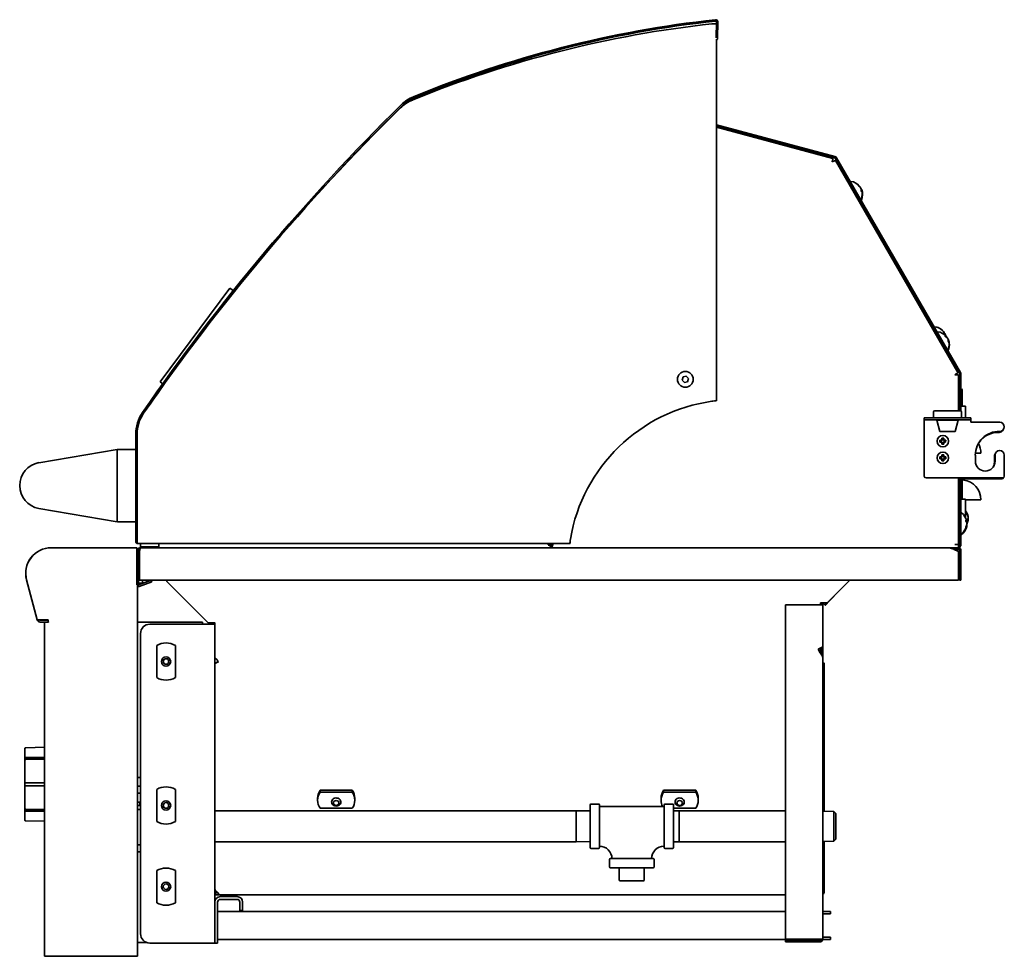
# Model space of a CAD drawing. Extents: x -1.2 to 69.4, y 1.7 to 60.2.
# Tile 3 of 3: x 42.9 to 69.4, y 1.7 to 27. Entities that reach past the tile are written whole.
import ezdxf

# ---------------------------------------------------------------- set-up
doc = ezdxf.new("R2010")
doc.units = 0
doc.header["$MEASUREMENT"] = 0

msp = doc.modelspace()

# ---------------------------------------------------------------- linework, layer by layer
at = {"color": 7, "lineweight": 35}
for p, q in [((61.634, 26.847), (61.516, 26.847)), ((61.613, 26.921), (61.609, 26.956)), ((61.629, 26.464), (61.635, 26.901)), ((61.665, 26.463), (61.671, 26.9)), ((61.671, 26.901), (61.671, 26.9)), ((61.639, 26.416), (61.639, 26.284)), ((61.639, 26.284), (61.639, 16.701)), ((61.639, 24.128), (64.822, 23.275)), ((61.639, 24.091), (64.813, 23.241)), ((64.77, 23.221), (61.639, 24.06)), ((68.136, 17.457), (64.839, 23.168)), ((64.842, 23.218), (68.179, 17.438)), ((64.873, 23.236), (68.21, 17.456)), ((65.248, 22.515), (65.201, 22.542)), ((65.506, 22.456), (65.5, 22.453)), ((65.504, 22.451), (65.502, 22.454)), ((65.506, 22.456), (65.505, 22.458)), ((65.513, 22.443), (65.512, 22.442)), ((65.519, 22.433), (65.52, 22.432)), ((65.522, 22.429), (65.521, 22.43)), ((65.523, 22.426), (65.522, 22.429)), ((65.531, 22.412), (65.528, 22.41)), ((65.534, 22.407), (65.53, 22.405)), ((65.533, 22.407), (65.531, 22.412)), ((65.535, 22.406), (65.534, 22.407)), ((65.54, 22.397), (65.538, 22.396)), ((65.456, 22.155), (65.456, 22.1)), ((48.532, 19.726), (46.651, 17.204)), ((48.534, 19.729), (48.532, 19.726)), ((48.623, 19.662), (48.534, 19.729)), ((48.645, 19.628), (48.645, 19.631)), ((67.69, 18.619), (67.689, 18.62)), ((67.689, 18.62), (67.689, 18.62)), ((67.525, 18.516), (67.548, 18.53)), ((67.525, 18.516), (67.548, 18.53)), ((67.585, 18.467), (67.538, 18.494)), ((67.768, 18.537), (67.744, 18.524)), ((67.77, 18.535), (67.746, 18.521)), ((67.76, 18.497), (67.755, 18.505)), ((67.768, 18.537), (67.77, 18.535)), ((67.768, 18.537), (67.769, 18.536)), ((67.768, 18.537), (67.769, 18.536)), ((67.769, 18.536), (67.769, 18.536)), ((67.772, 18.532), (67.77, 18.534)), ((67.786, 18.506), (67.781, 18.503)), ((67.788, 18.503), (67.786, 18.506)), ((67.789, 18.501), (67.79, 18.5)), ((67.789, 18.501), (67.789, 18.501)), ((67.789, 18.501), (67.789, 18.501)), ((67.791, 18.497), (67.791, 18.498)), ((67.843, 18.408), (67.834, 18.403)), ((67.843, 18.408), (67.838, 18.415)), ((67.846, 18.399), (67.84, 18.407)), ((67.852, 18.392), (67.852, 18.392)), ((67.854, 18.389), (67.852, 18.388)), ((67.854, 18.389), (67.856, 18.384)), ((67.855, 18.387), (67.854, 18.388)), ((67.855, 18.385), (67.855, 18.387)), ((67.869, 18.359), (67.867, 18.36)), ((67.871, 18.36), (67.868, 18.358)), ((67.874, 18.353), (67.871, 18.36)), ((67.872, 18.358), (67.871, 18.358)), ((67.875, 18.352), (67.872, 18.358)), ((67.875, 18.352), (67.874, 18.352)), ((67.793, 18.107), (67.793, 18.052)), ((60.737, 17.338), (60.711, 17.251)), ((60.711, 17.251), (60.772, 17.186)), ((60.824, 17.358), (60.737, 17.338)), ((60.886, 17.292), (60.824, 17.358)), ((60.86, 17.206), (60.886, 17.292)), ((68.076, 17.41), (68.078, 17.408)), ((68.119, 17.432), (68.078, 17.408)), ((68.116, 17.438), (68.119, 17.432)), ((68.156, 16.426), (68.156, 17.385)), ((68.185, 17.414), (68.185, 16.426)), ((68.221, 17.414), (68.221, 16.419)), ((46.722, 17.151), (46.651, 17.204)), ((46.752, 17.13), (46.751, 17.13)), ((60.772, 17.186), (60.86, 17.206)), ((68.159, 17.198), (68.159, 17.043)), ((68.159, 17.198), (68.185, 17.198)), ((68.185, 16.999), (68.185, 16.998)), ((68.232, 17.013), (68.221, 17.019)), ((68.221, 16.969), (68.257, 16.969)), ((68.257, 16.844), (68.257, 16.969)), ((68.257, 16.844), (68.257, 16.546)), ((68.346, 16.546), (68.221, 16.546)), ((68.346, 16.239), (68.346, 16.546)), ((67.233, 16.179), (67.233, 16.239)), ((67.483, 16.239), (67.233, 16.239)), ((67.233, 16.179), (67.483, 16.179)), ((67.233, 16.179), (67.233, 16.119)), ((67.483, 16.395), (67.483, 16.239)), ((67.483, 16.239), (68.233, 16.239)), ((68.233, 16.239), (67.483, 16.239)), ((67.483, 16.179), (68.233, 16.179)), ((68.202, 16.426), (67.514, 16.426)), ((67.623, 16.169), (67.623, 16.179)), ((68.093, 16.169), (68.093, 16.179)), ((68.233, 16.395), (68.233, 16.239)), ((68.483, 16.239), (68.233, 16.239)), ((68.233, 16.179), (68.483, 16.179)), ((68.483, 16.239), (68.483, 16.179)), ((68.483, 16.179), (68.483, 16.119)), ((67.233, 14.667), (67.233, 16.119)), ((67.573, 16.169), (68.143, 16.169)), ((67.654, 15.866), (67.573, 16.169)), ((68.061, 15.866), (68.143, 16.169)), ((68.483, 16.119), (69.264, 16.119)), ((45.996, 12.906), (45.996, 15.79)), ((46.032, 12.906), (46.032, 15.79)), ((46.032, 15.79), (46.032, 12.973)), ((67.654, 15.866), (68.061, 15.866)), ((67.706, 15.691), (67.706, 15.656)), ((67.761, 15.689), (67.706, 15.691)), ((67.717, 15.679), (67.706, 15.691)), ((67.717, 15.679), (67.716, 15.645)), ((67.75, 15.679), (67.717, 15.679)), ((67.749, 15.645), (67.75, 15.679)), ((67.75, 15.679), (67.761, 15.689)), ((67.76, 15.655), (67.761, 15.689)), ((43.391, 15.029), (45.496, 15.388)), ((45.496, 15.388), (45.496, 15.367)), ((45.516, 15.387), (45.976, 15.387)), ((67.65, 15.638), (67.648, 15.583)), ((67.66, 15.593), (67.648, 15.583)), ((67.648, 15.583), (67.684, 15.582)), ((67.685, 15.637), (67.65, 15.638)), ((67.66, 15.626), (67.65, 15.638)), ((67.66, 15.626), (67.66, 15.593)), ((67.696, 15.626), (67.66, 15.626)), ((67.66, 15.593), (67.695, 15.593)), ((67.704, 15.562), (67.703, 15.525)), ((67.714, 15.536), (67.703, 15.525)), ((67.703, 15.525), (67.758, 15.524)), ((67.715, 15.572), (67.714, 15.536)), ((67.714, 15.536), (67.747, 15.535)), ((67.747, 15.535), (67.748, 15.572)), ((67.747, 15.535), (67.758, 15.524)), ((67.758, 15.524), (67.759, 15.561)), ((67.768, 15.591), (67.799, 15.591)), ((67.799, 15.624), (67.769, 15.624)), ((67.779, 15.58), (67.809, 15.579)), ((67.81, 15.634), (67.78, 15.635)), ((67.799, 15.624), (67.81, 15.634)), ((67.799, 15.591), (67.799, 15.624)), ((67.799, 15.591), (67.809, 15.579)), ((67.809, 15.579), (67.81, 15.634)), ((45.496, 15.367), (45.496, 13.458)), ((45.996, 15.367), (45.996, 13.457)), ((67.655, 15.187), (67.655, 15.132)), ((67.686, 15.187), (67.655, 15.187)), ((67.666, 15.176), (67.655, 15.187)), ((67.666, 15.143), (67.655, 15.132)), ((67.655, 15.132), (67.686, 15.132)), ((67.666, 15.176), (67.666, 15.143)), ((67.697, 15.176), (67.666, 15.176)), ((67.666, 15.143), (67.697, 15.143)), ((67.706, 15.243), (67.706, 15.207)), ((67.761, 15.243), (67.706, 15.243)), ((67.716, 15.232), (67.706, 15.243)), ((67.716, 15.232), (67.716, 15.196)), ((67.75, 15.232), (67.716, 15.232)), ((67.716, 15.123), (67.716, 15.089)), ((67.75, 15.232), (67.761, 15.243)), ((67.75, 15.196), (67.75, 15.232)), ((67.75, 15.089), (67.75, 15.123)), ((67.761, 15.207), (67.761, 15.243)), ((67.805, 15.176), (67.77, 15.176)), ((67.77, 15.143), (67.805, 15.143)), ((67.816, 15.187), (67.78, 15.187)), ((67.78, 15.132), (67.816, 15.132)), ((67.805, 15.176), (67.816, 15.187)), ((67.805, 15.143), (67.805, 15.176)), ((67.805, 15.143), (67.816, 15.132)), ((67.816, 15.132), (67.816, 15.187)), ((68.609, 15.232), (68.609, 15.067)), ((68.61, 15.281), (68.757, 15.281)), ((69.121, 15.042), (69.121, 15.207)), ((69.139, 15.067), (69.139, 15.232)), ((69.389, 15.232), (69.389, 14.667)), ((67.706, 15.112), (67.706, 15.078)), ((67.716, 15.089), (67.706, 15.078)), ((67.706, 15.078), (67.761, 15.078)), ((67.716, 15.089), (67.75, 15.089)), ((67.75, 15.089), (67.761, 15.078)), ((67.761, 15.078), (67.761, 15.112)), ((69.341, 14.619), (67.281, 14.619)), ((68.156, 12.828), (68.156, 14.619)), ((68.185, 14.594), (68.156, 14.594)), ((68.185, 14.619), (68.185, 12.82)), ((68.221, 14.619), (68.221, 12.82)), ((68.257, 14.619), (68.257, 14.046)), ((69.323, 14.594), (68.258, 14.594)), ((45.496, 13.438), (43.391, 13.796)), ((68.346, 14.046), (68.221, 14.046)), ((68.346, 13.547), (68.346, 14.046)), ((68.346, 14.031), (68.757, 14.031)), ((68.185, 13.781), (68.156, 13.781)), ((68.185, 13.601), (68.156, 13.652)), ((68.185, 13.601), (68.185, 13.781)), ((68.346, 13.546), (68.344, 13.546)), ((68.346, 13.547), (68.346, 13.546)), ((68.415, 13.557), (68.413, 13.557)), ((45.496, 13.458), (45.496, 13.438)), ((45.976, 13.437), (45.516, 13.437)), ((68.379, 13.425), (68.366, 13.425)), ((68.379, 13.405), (68.376, 13.405)), ((68.379, 13.37), (68.377, 13.37)), ((68.379, 13.348), (68.378, 13.348)), ((68.415, 13.504), (68.397, 13.504)), ((68.415, 13.521), (68.408, 13.521)), ((68.185, 13.194), (68.156, 13.142)), ((45.955, 12.737), (43.721, 12.737)), ((43.722, 12.737), (45.945, 12.737)), ((46.029, 12.737), (45.945, 12.737)), ((46.032, 12.906), (45.996, 12.906)), ((46.029, 11.737), (46.029, 12.737)), ((46.032, 12.906), (46.032, 12.851)), ((46.044, 12.851), (46.032, 12.851)), ((46.052, 12.85), (46.659, 12.85)), ((46.092, 12.694), (46.075, 12.731)), ((46.838, 12.737), (46.104, 12.737)), ((46.104, 12.697), (46.104, 12.737)), ((46.121, 12.76), (46.121, 12.85)), ((46.121, 12.76), (46.121, 12.85)), ((46.121, 12.76), (46.621, 12.76)), ((46.132, 12.737), (46.133, 12.737)), ((46.133, 12.737), (67.848, 12.737)), ((46.621, 12.76), (46.621, 12.85)), ((46.621, 12.76), (46.621, 12.76)), ((46.72, 12.851), (46.667, 12.851)), ((57.687, 12.851), (46.72, 12.851)), ((57.118, 12.851), (57.107, 12.812)), ((57.154, 12.8), (57.107, 12.812)), ((57.124, 12.838), (57.128, 12.851)), ((57.124, 12.838), (57.171, 12.825)), ((57.149, 12.755), (57.149, 12.764)), ((57.149, 12.755), (57.166, 12.755)), ((57.149, 12.755), (57.149, 12.737)), ((57.154, 12.8), (57.161, 12.828)), ((57.166, 12.789), (57.166, 12.75)), ((57.166, 12.737), (57.166, 12.75)), ((57.171, 12.825), (57.178, 12.851)), ((57.222, 12.851), (57.226, 12.845)), ((65.293, 12.737), (68.045, 12.737)), ((68.045, 12.701), (68.045, 12.737)), ((68.149, 12.737), (68.045, 12.737)), ((68.156, 12.828), (68.06, 12.828)), ((68.143, 12.828), (68.156, 12.828)), ((68.156, 12.828), (68.156, 12.737)), ((68.185, 12.82), (68.221, 12.82)), ((46.034, 12.658), (46.034, 12.666)), ((46.034, 11.769), (46.034, 12.658)), ((46.073, 11.862), (46.073, 12.666)), ((46.073, 12.586), (46.095, 12.586)), ((46.073, 12.584), (46.095, 12.584)), ((46.073, 12.567), (46.095, 12.567)), ((46.095, 12.639), (46.095, 11.862)), ((46.108, 12.697), (46.104, 12.697)), ((68.019, 12.701), (68.045, 12.701)), ((68.138, 12.693), (68.04, 12.693)), ((68.149, 12.701), (68.045, 12.701)), ((68.138, 12.701), (68.138, 12.693)), ((68.152, 12.639), (68.152, 11.862)), ((68.185, 12.665), (68.185, 11.862)), ((68.221, 12.665), (68.221, 11.862)), ((46.073, 12.246), (46.095, 12.246)), ((43.057, 11.872), (43.345, 10.795)), ((43.344, 10.799), (43.057, 11.871)), ((46.034, 11.769), (46.029, 11.769)), ((46.029, 11.737), (46.043, 11.737)), ((46.073, 11.862), (46.034, 11.862)), ((46.043, 1.737), (46.043, 11.737)), ((46.073, 11.862), (46.073, 11.782)), ((46.073, 11.782), (46.073, 11.765)), ((46.073, 11.782), (46.178, 11.782)), ((46.073, 11.765), (46.073, 11.763)), ((46.073, 11.765), (46.145, 11.765)), ((46.073, 11.763), (46.138, 11.763)), ((46.411, 11.862), (46.075, 11.74)), ((46.428, 11.817), (46.092, 11.695)), ((68.152, 11.862), (46.095, 11.862)), ((46.178, 11.862), (46.178, 11.782)), ((46.178, 11.782), (46.178, 11.777)), ((46.428, 11.817), (46.412, 11.862)), ((46.833, 11.862), (46.833, 11.832)), ((47.949, 10.716), (46.833, 11.832)), ((64.619, 11.254), (65.227, 11.862)), ((65.227, 11.862), (64.799, 11.434)), ((68.221, 11.862), (68.185, 11.862)), ((64.685, 11.31), (64.8, 11.425)), ((64.799, 11.434), (64.8, 11.433)), ((63.497, 11.197), (63.497, 2.196)), ((64.425, 11.197), (63.497, 11.197)), ((64.497, 11.197), (64.425, 11.197)), ((64.442, 11.197), (64.442, 11.254)), ((64.442, 11.254), (64.619, 11.254)), ((64.488, 11.254), (64.482, 11.248)), ((64.497, 10.024), (64.497, 11.197)), ((64.539, 11.254), (64.508, 11.223)), ((64.555, 11.254), (64.559, 11.251)), ((64.562, 11.254), (64.559, 11.251)), ((64.569, 11.254), (64.559, 11.251)), ((64.559, 11.207), (64.567, 11.215)), ((64.559, 11.199), (64.563, 11.196)), ((64.595, 11.254), (64.565, 11.224)), ((64.565, 11.224), (64.57, 11.218)), ((64.567, 11.215), (64.578, 11.226)), ((64.571, 11.196), (64.685, 11.31)), ((64.573, 11.237), (64.59, 11.254)), ((64.577, 11.251), (64.573, 11.237)), ((64.573, 11.237), (64.575, 11.234)), ((64.577, 11.251), (64.581, 11.254)), ((64.578, 11.226), (64.606, 11.254)), ((43.636, 10.799), (43.344, 10.799)), ((43.422, 10.785), (43.636, 10.785)), ((43.422, 10.737), (43.643, 10.737)), ((43.543, 10.737), (43.543, 1.737)), ((43.557, 10.737), (43.641, 10.737)), ((43.636, 10.739), (43.636, 10.799)), ((43.643, 10.739), (43.636, 10.739)), ((43.641, 10.737), (43.643, 10.737)), ((46.043, 10.737), (46.093, 10.737)), ((46.093, 10.737), (47.793, 10.737)), ((48.055, 10.678), (46.376, 10.678)), ((47.793, 10.737), (47.793, 10.678)), ((48.126, 10.716), (47.949, 10.716)), ((48.126, 10.678), (48.055, 10.678)), ((48.077, 10.7), (48.06, 10.716)), ((48.126, 10.678), (48.126, 10.716)), ((48.126, 10.678), (48.126, 2.094)), ((46.126, 10.428), (46.126, 2.344)), ((46.563, 9.241), (46.563, 10.107)), ((47.063, 10.107), (47.063, 9.241)), ((64.372, 10.003), (64.425, 10.033)), ((64.425, 9.911), (64.372, 10.003)), ((64.442, 9.89), (64.442, 10.04)), ((64.461, 10.024), (64.461, 9.865)), ((64.461, 10.024), (64.497, 10.024)), ((64.497, 10.024), (64.497, 9.774)), ((48.187, 9.716), (48.126, 9.778)), ((48.214, 9.68), (48.202, 9.668)), ((48.203, 9.668), (48.214, 9.68)), ((64.497, 2.196), (64.497, 9.774)), ((64.54, 9.622), (64.54, 5.643)), ((43.008, 7.324), (43.008, 5.414)), ((43.008, 5.414), (43.008, 7.324)), ((43.008, 7.324), (43.008, 5.414)), ((43.008, 5.414), (43.008, 7.324)), ((43.008, 7.324), (43.008, 5.414)), ((43.008, 5.414), (43.008, 7.324)), ((43.013, 7.339), (43.012, 7.339)), ((43.037, 7.353), (43.541, 7.367)), ((43.541, 7.367), (43.037, 7.353)), ((43.037, 7.353), (43.541, 7.367)), ((43.541, 7.367), (43.037, 7.353)), ((43.037, 7.353), (43.541, 7.367)), ((43.541, 7.367), (43.037, 7.353)), ((43.541, 7.367), (43.543, 7.367)), ((43.541, 7.367), (43.543, 7.367)), ((43.541, 7.367), (43.543, 7.367)), ((43.541, 7.367), (43.541, 7.367)), ((43.541, 7.083), (43.013, 7.083)), ((43.541, 7.102), (43.037, 7.093)), ((43.037, 7.038), (43.541, 7.047)), ((43.541, 7.102), (43.541, 7.047)), ((43.013, 6.408), (43.037, 6.408)), ((43.541, 6.408), (43.037, 6.408)), ((43.541, 6.408), (43.541, 6.33)), ((46.093, 6.55), (46.043, 6.55)), ((46.126, 6.55), (46.093, 6.55)), ((43.037, 6.33), (43.013, 6.33)), ((43.037, 6.33), (43.541, 6.33)), ((46.043, 6.316), (46.126, 6.316)), ((46.043, 6.129), (46.126, 6.129)), ((46.117, 6.129), (46.126, 6.122)), ((46.563, 5.366), (46.563, 6.232)), ((47.063, 6.232), (47.063, 5.366)), ((50.962, 6.208), (50.962, 6.155)), ((50.962, 6.208), (51.828, 6.208)), ((50.962, 6.155), (51.828, 6.155)), ((51.828, 6.208), (51.828, 6.155)), ((60.212, 6.208), (60.212, 6.155)), ((60.212, 6.208), (61.078, 6.208)), ((60.212, 6.155), (61.078, 6.155)), ((61.078, 6.208), (61.078, 6.155)), ((46.126, 5.889), (46.043, 5.889)), ((46.106, 5.797), (46.106, 5.889)), ((46.106, 5.871), (46.107, 5.869)), ((46.106, 5.869), (46.107, 5.869)), ((46.106, 5.817), (46.107, 5.869)), ((50.895, 5.991), (50.895, 5.939)), ((51.895, 5.991), (51.895, 5.939)), ((58.261, 5.837), (58.461, 5.837)), ((60.145, 5.991), (60.145, 5.939)), ((60.451, 5.837), (60.251, 5.837)), ((61.145, 5.991), (61.145, 5.939)), ((43.541, 5.656), (43.013, 5.656)), ((43.541, 5.692), (43.037, 5.701)), ((43.037, 5.646), (43.541, 5.636)), ((43.541, 5.692), (43.541, 5.636)), ((46.126, 5.797), (46.043, 5.797)), ((46.126, 5.691), (46.043, 5.691)), ((48.126, 5.657), (57.861, 5.657)), ((51.828, 5.722), (50.962, 5.722)), ((57.861, 5.657), (57.861, 5.237)), ((58.236, 5.651), (57.861, 5.657)), ((58.236, 5.812), (58.236, 4.662)), ((58.486, 4.662), (58.486, 5.812)), ((58.486, 5.772), (60.226, 5.772)), ((60.226, 5.812), (60.226, 4.662)), ((60.476, 4.662), (60.476, 5.812)), ((61.078, 5.722), (60.476, 5.722)), ((60.476, 5.652), (60.632, 5.657)), ((60.632, 5.657), (60.632, 5.237)), ((60.632, 5.657), (63.497, 5.657)), ((64.796, 5.635), (64.497, 5.644)), ((64.796, 5.635), (64.796, 5.237)), ((64.851, 5.579), (64.796, 5.635)), ((64.851, 5.237), (64.851, 5.579)), ((43.012, 5.399), (43.013, 5.399)), ((43.541, 5.372), (43.037, 5.385)), ((43.541, 5.372), (43.541, 5.371)), ((43.541, 5.371), (43.543, 5.371)), ((57.861, 5.237), (57.861, 4.817)), ((60.632, 5.237), (60.632, 4.817)), ((64.796, 5.237), (64.796, 4.84)), ((64.851, 4.895), (64.851, 5.237)), ((48.126, 4.817), (57.861, 4.817)), ((58.236, 4.824), (57.861, 4.817)), ((60.476, 4.822), (60.632, 4.817)), ((60.632, 4.817), (63.497, 4.817)), ((64.796, 4.84), (64.497, 4.831)), ((64.54, 4.832), (64.54, 3.491)), ((64.851, 4.895), (64.796, 4.84)), ((46.043, 4.738), (46.126, 4.738)), ((46.093, 4.55), (46.043, 4.55)), ((46.093, 4.55), (46.126, 4.55)), ((58.261, 4.637), (58.461, 4.637)), ((60.451, 4.637), (60.251, 4.637)), ((58.756, 4.142), (58.756, 4.342)), ((59.931, 4.367), (58.781, 4.367)), ((59.956, 4.142), (59.956, 4.342)), ((46.563, 3.179), (46.563, 4.045)), ((47.063, 4.045), (47.063, 3.179)), ((58.781, 4.117), (59.356, 4.117)), ((59.02, 3.79), (59.02, 4.117)), ((59.356, 4.117), (59.931, 4.117)), ((59.692, 3.79), (59.692, 4.117)), ((59.55, 3.772), (59.037, 3.772)), ((59.674, 3.772), (59.55, 3.772)), ((48.126, 3.501), (48.152, 3.501)), ((48.126, 3.486), (48.164, 3.486)), ((64.54, 3.486), (64.54, 3.491)), ((64.54, 3.486), (64.54, 3.486)), ((48.126, 3.436), (48.139, 3.436)), ((48.126, 3.388), (48.223, 3.388)), ((48.126, 2.094), (48.126, 3.195)), ((48.2, 2.094), (48.2, 3.195)), ((48.223, 3.437), (48.223, 3.388)), ((48.223, 3.436), (48.223, 3.436)), ((63.497, 3.388), (48.223, 3.388)), ((48.275, 3.344), (48.726, 3.344)), ((48.275, 3.27), (48.726, 3.27)), ((48.801, 3.195), (48.801, 2.969)), ((48.876, 3.195), (48.876, 2.969)), ((48.2, 2.939), (63.497, 2.939)), ((48.876, 2.969), (48.801, 2.969)), ((64.711, 2.939), (64.497, 2.939)), ((64.711, 2.879), (64.711, 2.939)), ((64.711, 2.879), (64.497, 2.879)), ((48.2, 2.189), (64.461, 2.189)), ((63.497, 2.196), (64.425, 2.196)), ((63.497, 2.16), (64.425, 2.16)), ((63.497, 2.124), (63.497, 2.16)), ((64.425, 2.124), (63.497, 2.124)), ((64.425, 2.196), (64.497, 2.196)), ((64.461, 2.195), (64.461, 2.196)), ((64.497, 2.249), (64.711, 2.249)), ((64.711, 2.189), (64.497, 2.189)), ((64.711, 2.189), (64.711, 2.249)), ((46.043, 2.112), (46.093, 2.112)), ((46.283, 2.112), (46.093, 2.112)), ((46.376, 2.094), (48.055, 2.094)), ((48.055, 2.094), (48.126, 2.094)), ((48.2, 2.094), (48.126, 2.094)), ((43.543, 1.737), (43.641, 1.737)), ((45.945, 1.737), (43.641, 1.737)), ((46.043, 1.737), (45.945, 1.737))]:
    msp.add_line(p, q, dxfattribs=at)
for points in [[(64.77, 23.221), (64.77, 23.221), (64.77, 23.221), (64.771, 23.221), (64.771, 23.22), (64.77, 23.216), (64.77, 23.209), (64.767, 23.193), (64.762, 23.172), (64.752, 23.126)], [(64.752, 23.126), (64.794, 23.148), (64.814, 23.157), (64.83, 23.165), (64.835, 23.167), (64.838, 23.168), (64.839, 23.168), (64.839, 23.168), (64.839, 23.168)], [(65.444, 22.507), (65.459, 22.499), (65.472, 22.49), (65.481, 22.482), (65.49, 22.475), (65.5, 22.463), (65.506, 22.456)], [(65.459, 22.481), (65.473, 22.473), (65.487, 22.464), (65.499, 22.454), (65.51, 22.443), (65.52, 22.431)], [(65.538, 22.345), (65.537, 22.363), (65.535, 22.38), (65.532, 22.397), (65.527, 22.414), (65.52, 22.431)], [(65.551, 22.322), (65.551, 22.339), (65.549, 22.356), (65.545, 22.373), (65.541, 22.389), (65.535, 22.406)], [(67.74, 18.531), (67.755, 18.536), (67.765, 18.538), (67.768, 18.537)], [(67.77, 18.535), (67.769, 18.533), (67.767, 18.53), (67.762, 18.524), (67.75, 18.514)], [(67.76, 18.496), (67.775, 18.501), (67.785, 18.503), (67.788, 18.503)], [(67.761, 18.497), (67.767, 18.509), (67.771, 18.519), (67.772, 18.524), (67.772, 18.532)], [(67.786, 18.506), (67.781, 18.51), (67.775, 18.512), (67.769, 18.513)], [(67.788, 18.448), (67.801, 18.442), (67.813, 18.435), (67.824, 18.427), (67.834, 18.418), (67.843, 18.408)], [(67.804, 18.419), (67.817, 18.413), (67.83, 18.406), (67.838, 18.4), (67.845, 18.394), (67.855, 18.385), (67.859, 18.379)], [(67.882, 18.285), (67.88, 18.305), (67.877, 18.324), (67.873, 18.342), (67.867, 18.36), (67.859, 18.379)], [(68.136, 17.457), (68.136, 17.457), (68.136, 17.456), (68.135, 17.455), (68.133, 17.452), (68.128, 17.448), (68.115, 17.437), (68.097, 17.425), (68.06, 17.398)], [(68.06, 17.398), (68.107, 17.394), (68.128, 17.391), (68.146, 17.389), (68.152, 17.387), (68.154, 17.386), (68.155, 17.386), (68.155, 17.385), (68.156, 17.385)], [(68.071, 17.397), (68.076, 17.403), (68.077, 17.405), (68.078, 17.407), (68.078, 17.407), (68.078, 17.408)], [(68.077, 17.397), (68.103, 17.416), (68.113, 17.424), (68.118, 17.429), (68.119, 17.431), (68.119, 17.432), (68.119, 17.432)], [(61.639, 16.701), (61.639, 16.701), (61.638, 16.701), (61.638, 16.701), (61.638, 16.7), (61.63, 16.699), (61.618, 16.697), (61.584, 16.692), (61.54, 16.686), (61.516, 16.682)], [(68.387, 13.495), (68.396, 13.503), (68.403, 13.512), (68.41, 13.526), (68.414, 13.536), (68.415, 13.541)], [(68.351, 13.48), (68.36, 13.469), (68.367, 13.459), (68.372, 13.448), (68.376, 13.436), (68.379, 13.425)], [(68.351, 13.445), (68.36, 13.435), (68.367, 13.424), (68.371, 13.416), (68.375, 13.407), (68.378, 13.396), (68.379, 13.39)], [(68.387, 13.458), (68.396, 13.467), (68.403, 13.476), (68.408, 13.485), (68.412, 13.494), (68.415, 13.504)], [(46.133, 12.737), (46.13, 12.737), (46.128, 12.735), (46.123, 12.73), (46.119, 12.725), (46.117, 12.72), (46.113, 12.711), (46.107, 12.692), (46.103, 12.674), (46.095, 12.639)], [(57.229, 12.828), (57.227, 12.811), (57.224, 12.795), (57.221, 12.786), (57.217, 12.777), (57.213, 12.77), (57.208, 12.765), (57.203, 12.76), (57.197, 12.757), (57.191, 12.754), (57.184, 12.752), (57.175, 12.751), (57.166, 12.75)], [(57.229, 12.828), (57.225, 12.816), (57.223, 12.811), (57.22, 12.806), (57.216, 12.802), (57.212, 12.799), (57.202, 12.794), (57.191, 12.791), (57.179, 12.79), (57.166, 12.789)], [(57.209, 12.82), (57.202, 12.836), (57.199, 12.843), (57.193, 12.851)], [(57.692, 12.884), (57.691, 12.865), (57.689, 12.857), (57.688, 12.852), (57.688, 12.851), (57.688, 12.851), (57.687, 12.851), (57.687, 12.851)], [(57.704, 12.973), (57.701, 12.963), (57.7, 12.955), (57.697, 12.938), (57.693, 12.897), (57.692, 12.884)], [(68.152, 12.639), (68.099, 12.666), (68.072, 12.679), (68.031, 12.697), (68, 12.708), (67.969, 12.718), (67.939, 12.726), (67.909, 12.732), (67.878, 12.736), (67.848, 12.737)], [(46.095, 12.639), (46.099, 12.671), (46.103, 12.697)], [(68.04, 12.693), (68.078, 12.676), (68.102, 12.664), (68.152, 12.639)], [(64.489, 10.065), (64.484, 10.061), (64.478, 10.057), (64.469, 10.052), (64.449, 10.043), (64.425, 10.033)], [(64.425, 9.911), (64.444, 9.887), (64.454, 9.875), (64.467, 9.857), (64.476, 9.842), (64.484, 9.828), (64.491, 9.81), (64.495, 9.792), (64.497, 9.783), (64.497, 9.774)], [(48.126, 9.622), (48.126, 9.623), (48.127, 9.624), (48.128, 9.625), (48.134, 9.627), (48.144, 9.631)], [(48.144, 9.631), (48.131, 9.626), (48.127, 9.624), (48.126, 9.623), (48.126, 9.623), (48.126, 9.622)], [(48.144, 9.631), (48.164, 9.639), (48.18, 9.649), (48.193, 9.658), (48.203, 9.668)], [(48.203, 9.668), (48.19, 9.656), (48.174, 9.645), (48.157, 9.636), (48.144, 9.631)], [(48.144, 9.631), (48.168, 9.64), (48.182, 9.646), (48.204, 9.656), (48.223, 9.667)], [(48.223, 9.667), (48.211, 9.683), (48.187, 9.716)], [(64.522, 9.631), (64.535, 9.626), (64.538, 9.624), (64.539, 9.623), (64.54, 9.623), (64.54, 9.622)], [(64.54, 9.622), (64.54, 9.623), (64.539, 9.624), (64.537, 9.625), (64.532, 9.627), (64.522, 9.631)], [(43.013, 5.711), (43.016, 5.708), (43.02, 5.705), (43.029, 5.702), (43.037, 5.701)], [(48.223, 3.437), (48.211, 3.445), (48.198, 3.454), (48.182, 3.467), (48.168, 3.482), (48.154, 3.498), (48.145, 3.513), (48.137, 3.529), (48.131, 3.545), (48.127, 3.563), (48.126, 3.579)], [(64.54, 3.491), (64.54, 3.486), (64.538, 3.481), (64.536, 3.476), (64.533, 3.471), (64.527, 3.465), (64.521, 3.46), (64.513, 3.455), (64.505, 3.45), (64.497, 3.447)]]:
    msp.add_lwpolyline(points, dxfattribs=at)
for centre, radius in [((60.798, 17.272), 0.213), ((67.733, 15.609), 0.156), ((67.733, 15.159), 0.156), ((46.813, 9.674), 0.125), ((46.813, 9.674), 0.075), ((46.813, 5.799), 0.125), ((46.813, 5.799), 0.075), ((46.813, 3.612), 0.125), ((46.813, 3.612), 0.075)]:
    msp.add_circle(centre, radius, dxfattribs=at)
for centre, radius, start, end in [((64.805, -2.972), 30, 96.2946, 112.2498), ((64.896, -2.899), 30.036, 96.2824, 112.3427), ((64.896, -2.899), 30, 96.2824, 112.3427), ((61.615, 26.901), 0.0559, 0, 96.2824), ((61.615, 26.901), 0.02, 360, 96.2824), ((61.609, 26.464), 0.0559, 280.2824, 359.2824), ((92.975, -15.9), 56.848, 134.4777, 145.4033), ((53.825, 23.868), 1, 112.2498, 134.5154), ((53.871, 23.924), 1.036, 112.3427, 134.4777), ((53.871, 23.924), 1, 112.3427, 134.4777), ((92.975, -15.9), 56.813, 134.4777, 145.4033), ((92.955, -15.929), 56.812, 134.5154, 145.3665), ((64.8, 23.194), 0.048, 30, 75), ((64.8, 23.194), 0.084, 30, 75), ((65.251, 22.595), 0.007, 84.1147, 210), ((65.215, 22.244), 0.36, 36.4371, 84.1147), ((65.246, 22.376), 0.238, 29.9549, 33.4454), ((65.215, 22.358), 0.274, 26.7773, 29.9582), ((65.365, 22.321), 0.191, 36.0513, 44.2272), ((65.292, 22.289), 0.27, 34.8614, 38.1156), ((65.484, 22.371), 0.0619, 40.5544, 48.0828), ((65.204, 22.262), 0.36, 335.8853, 23.563), ((65.365, 22.23), 0.208, 26.3342, 33.7172), ((65.291, 22.281), 0.275, 20.6202, 25.1128), ((65.479, 22.376), 0.0643, 8.6733, 19.3177), ((65.211, 22.25), 0.36, 335.8853, 20.6658), ((65.527, 22.118), 0.007, 210, 335.8853), ((65.533, 22.106), 0.007, 210, 335.8853), ((67.51, 18.682), 0.007, 84.1147, 210), ((67.51, 18.682), 0.007, 84.1147, 210), ((67.51, 18.682), 0.007, 84.1147, 210), ((67.474, 18.331), 0.36, 53.3559, 84.1147), ((67.474, 18.331), 0.36, 45.7006, 84.1147), ((67.474, 18.331), 0.36, 53.3102, 84.1147), ((67.478, 18.337), 0.352, 34.674, 53.3808), ((67.487, 18.343), 0.342, 45.7084, 53.2266), ((67.495, 18.351), 0.331, 34.6916, 45.7809), ((67.588, 18.547), 0.007, 84.1147, 210), ((67.552, 18.196), 0.36, 37.3899, 84.1147), ((67.351, 18.284), 0.461, 27.5184, 32.4791), ((67.477, 18.355), 0.344, 15.7823, 25.4425), ((67.534, 18.283), 0.303, 29.9701, 33.0578), ((67.479, 18.352), 0.344, 16.0463, 25.4464), ((67.494, 18.357), 0.328, 15.8243, 25.3341), ((67.505, 18.266), 0.336, 27.0909, 29.9718), ((67.665, 18.254), 0.232, 35.3702, 40.9508), ((67.589, 18.212), 0.319, 34.4829, 37.7884), ((67.541, 18.214), 0.36, 335.8853, 22.6102), ((67.637, 18.255), 0.256, 2.3732, 22.2878), ((67.563, 18.205), 0.345, 8.0244, 25.2906), ((67.862, 18.351), 0.0133, 353.4472, 4.1823), ((67.864, 18.07), 0.007, 210, 335.8853), ((67.871, 18.058), 0.007, 210, 335.8853), ((67.548, 18.202), 0.36, 335.8853, 8.1075), ((67.762, 18.203), 0.145, 25.6143, 34.4683), ((68.137, 17.414), 0.048, 360, 30), ((68.137, 17.414), 0.084, 0, 30), ((68.21, 17.043), 0.0509, 180, 240), ((68.206, 16.969), 0.0509, 0, 60), ((62.141, 12.226), 4.5, 97.9836, 170.4408), ((47.032, 15.79), 1.036, 145.4033, 180), ((47.032, 15.79), 1, 145.3665, 180), ((47.032, 15.79), 1, 145.4033, 180), ((67.514, 16.395), 0.031, 90, 180), ((68.202, 16.395), 0.031, 0, 90), ((69.246, 15.969), 0.125, 270, 333.1344), ((69.264, 15.994), 0.125, 270, 90), ((67.686, 15.657), 0.0199, 268.7077, 358.904), ((67.78, 15.655), 0.0199, 178.7077, 268.904), ((69.246, 15.232), 0.638, 88.4486, 180), ((69.229, 15.207), 0.638, 88.4486, 144.7296), ((45.516, 15.367), 0.02, 90, 180), ((45.976, 15.367), 0.02, 0, 90), ((67.684, 15.562), 0.0199, 358.7077, 88.904), ((67.695, 15.573), 0.0199, 358.7074, 88.9037), ((67.696, 15.645), 0.0199, 268.7074, 358.9037), ((67.768, 15.571), 0.0199, 88.7074, 178.9037), ((67.769, 15.644), 0.0199, 178.7074, 268.9037), ((67.778, 15.56), 0.0199, 88.7077, 178.904), ((68.221, 15.281), 0.536, 0, 29.1439), ((67.686, 15.207), 0.0199, 269.902, 0.0983), ((67.686, 15.112), 0.0199, 359.902, 90.0983), ((67.697, 15.196), 0.0199, 269.9017, 0.098), ((67.697, 15.123), 0.0199, 359.9017, 90.098), ((67.769, 15.196), 0.0199, 179.9017, 270.098), ((67.769, 15.123), 0.0199, 89.9017, 180.098), ((67.78, 15.207), 0.0199, 179.902, 270.0983), ((67.78, 15.112), 0.0199, 89.902, 180.0983), ((69.246, 15.207), 0.125, 139.074, 180), ((69.264, 15.232), 0.125, 0, 180), ((43.496, 14.413), 0.625, 99.6754, 260.3246), ((68.874, 15.067), 0.265, 180, 360), ((68.856, 15.042), 0.265, 329.4138, 360), ((67.281, 14.667), 0.048, 180, 270), ((68.3, 14.605), 0.0428, 180, 262.1804), ((69.323, 14.642), 0.048, 270, 344.6903), ((69.341, 14.667), 0.048, 270, 360), ((68.221, 14.031), 0.536, 0, 82.1804), ((68.228, 13.673), 0.007, 54.1147, 180), ((68.021, 13.387), 0.36, 8.1178, 54.1147), ((68.057, 13.52), 0.36, 9.3875, 36.608), ((68.308, 13.651), 0.0798, 353.953, 5.8832), ((68.114, 13.529), 0.303, 9.4986, 25.3582), ((68.117, 13.514), 0.299, 5.1949, 25.446), ((68.14, 13.534), 0.276, 4.8816, 9.4338), ((68.354, 13.509), 0.0626, 10.701, 20.1112), ((45.516, 13.457), 0.02, 180, 270), ((45.976, 13.457), 0.02, 270, 360), ((68.021, 13.408), 0.36, 305.8853, 351.8823), ((68.021, 13.382), 0.36, 305.8853, 343.4256), ((68.018, 13.463), 0.334, 359.9759, 2.9094), ((67.987, 13.463), 0.365, 357.2111, 359.9771), ((68.105, 13.416), 0.275, 333.4401, 354.5124), ((68.103, 13.397), 0.278, 333.5185, 351.6729), ((68.041, 13.385), 0.339, 336.1564, 355.2115), ((68.238, 13.283), 0.114, 355.067, 5.0426), ((68.036, 13.378), 0.345, 336.2452, 343.4191), ((68.047, 13.375), 0.334, 343.344, 355.3098), ((68.129, 13.382), 0.251, 5.1117, 9.6767), ((68.057, 13.541), 0.36, 332.9585, 350.6125), ((68.135, 13.403), 0.245, 5.0796, 8.1464), ((68.297, 13.418), 0.0834, 345.9158, 351.1362), ((68.135, 13.392), 0.245, 351.8537, 354.9205), ((68.361, 13.35), 0.0195, 19.693, 28.2804), ((67.99, 13.476), 0.397, 0.0176, 2.6728), ((68.017, 13.476), 0.37, 357.2355, 0.0182), ((68.14, 13.528), 0.276, 350.5662, 355.1185), ((68.144, 13.544), 0.272, 351.6172, 355.1397), ((68.228, 13.122), 0.007, 180, 305.8853), ((68.228, 13.096), 0.007, 184.8372, 305.8853), ((68.33, 13.243), 0.0219, 348.8859, 11.7457), ((43.721, 12.05), 0.688, 90, 195), ((43.722, 12.049), 0.688, 90, 195), ((46.052, 12.906), 0.0559, 180, 270), ((46.104, 12.666), 0.0708, 90, 180), ((57.121, 13.189), 0.426, 273.8353, 276.1332), ((57.076, 12.721), 0.166, 36.5452, 51.303), ((57.149, 12.801), 0.0625, 1.3752, 17.3859), ((57.174, 12.803), 0.038, 353.1074, 359.8451), ((57.166, 12.827), 0.0625, 1.3752, 17.3859), ((68.149, 12.665), 0.0719, 360, 90), ((68.137, 12.82), 0.048, 292.5045, 360), ((68.137, 12.82), 0.084, 282.6334, 360), ((45.955, 12.658), 0.0788, 0, 19.6647), ((46.104, 12.666), 0.031, 90, 180), ((68.149, 12.665), 0.036, 360, 90), ((46.065, 11.769), 0.031, 180, 290), ((46.065, 11.769), 0.0788, 253.9036, 290), ((64.796, 11.429), 0.00567, 315, 45), ((64.533, 11.197), 0.0719, 135, 180), ((64.533, 11.197), 0.036, 135, 180), ((64.563, 11.203), 0.00567, 135, 225), ((64.567, 11.2), 0.00567, 225, 315), ((64.571, 11.249), 0.00658, 15.0009, 52.8941), ((43.422, 10.816), 0.0788, 195, 270), ((43.422, 10.816), 0.031, 212.8156, 270), ((43.643, 10.738), 0.00119, 270, 90), ((46.376, 10.428), 0.25, 90, 180), ((48.055, 10.678), 0.031, 0, 45), ((48.055, 10.678), 0.0708, 0, 32.657), ((46.813, 9.674), 0.5, 60, 120), ((64.249, 10.51), 0.508, 292.4056, 294.5961), ((63.996, 9.53), 0.574, 35.7886, 38.9172), ((64.246, 10.024), 0.215, 0.0467, 6.4532), ((64.246, 10.024), 0.215, 0.0467, 6.4532), ((64.38, 10.023), 0.117, 0.5461, 21.2857), ((49.205, 10.425), 1.24, 214.8335, 216.9212), ((64.58, 9.794), 0.173, 241.5379, 250.641), ((64.58, 9.794), 0.173, 241.5484, 250.6406), ((64.718, 10.198), 0.6, 248.3693, 250.9156), ((46.813, 9.674), 0.5, 240, 300), ((43.038, 7.324), 0.03, 149.861, 180.0016), ((43.038, 7.324), 0.03, 149.861, 180.0016), ((43.038, 7.324), 0.03, 149.861, 180.0016), ((43.038, 7.323), 0.03, 91.5099, 148.1467), ((43.038, 7.323), 0.03, 91.5097, 148.147), ((43.038, 7.323), 0.03, 91.5099, 148.1467), ((43.038, 7.323), 0.03, 91.5097, 148.147), ((43.038, 7.323), 0.03, 91.5099, 148.1467), ((43.038, 7.323), 0.03, 91.5097, 148.147), ((43.812, 7.055), 0.799, 178.023, 181.9769), ((44.624, 6.369), 1.612, 178.6133, 181.3864), ((46.813, 5.799), 0.5, 60, 120), ((58.261, 5.812), 0.025, 90, 180), ((58.461, 5.812), 0.025, 0, 90), ((60.251, 5.812), 0.025, 90, 180), ((60.451, 5.812), 0.025, 0, 90), ((43.812, 5.683), 0.799, 178.0231, 181.977), ((43.038, 5.414), 0.03, 179.9984, 210.139), ((43.038, 5.414), 0.03, 179.9984, 210.139), ((43.038, 5.414), 0.03, 179.9984, 210.139), ((43.038, 5.415), 0.03, 211.853, 268.4903), ((43.038, 5.415), 0.03, 211.853, 268.4903), ((46.813, 5.799), 0.5, 240, 300), ((58.261, 4.662), 0.025, 180, 270), ((58.461, 4.662), 0.025, 270, 360), ((58.486, 4.367), 0.335, 360, 90), ((60.226, 4.367), 0.335, 90, 180), ((60.251, 4.662), 0.025, 180, 270), ((60.451, 4.662), 0.025, 270, 360), ((58.781, 4.342), 0.025, 90, 180), ((59.931, 4.342), 0.025, 360, 90), ((46.813, 3.612), 0.5, 60, 120), ((58.781, 4.142), 0.025, 180, 270), ((59.931, 4.142), 0.025, 270, 0), ((59.037, 3.79), 0.0176, 180, 270), ((59.674, 3.79), 0.0176, 270, 0), ((48.223, 3.486), 0.0978, 180.4114, 270), ((48.223, 3.486), 0.05, 192.9049, 270), ((48.361, 3.665), 0.266, 225.6485, 238.9422), ((64.442, 3.486), 0.0978, 304.1524, 0), ((48.275, 3.195), 0.15, 90, 180), ((48.275, 3.195), 0.075, 90, 180), ((48.726, 3.195), 0.15, 0, 90), ((48.726, 3.195), 0.075, 0, 90), ((46.813, 3.612), 0.5, 240, 300), ((43.829, 2.58), 0.286, 179.7938, 180), ((46.376, 2.344), 0.25, 180, 270), ((64.425, 2.196), 0.036, 270, 360), ((64.425, 2.196), 0.0719, 270, 360)]:
    msp.add_arc(centre, radius, start, end, dxfattribs=at)
for centre, major_axis, ratio, start_param, end_param in [((43.038, 7.071), (0.03, 0), 0.707465, 1.595901, 2.584573), ((43.038, 7.016), (0.03, 0), 0.707887, 1.598151, 2.585665), ((51.395, 5.991), (0.5, 0), 0.866025, 2.617994, 3.141593), ((51.395, 5.939), (0.5, 0), 0.866025, 2.617994, 3.141593), ((51.395, 5.991), (0.5, 0), 0.866025, 0, 0.523599), ((51.395, 5.939), (0.5, 0), 0.866025, 0, 0.523599), ((60.645, 5.991), (0.5, 0), 0.866025, 2.617994, 3.141593), ((60.645, 5.939), (0.5, 0), 0.866025, 2.617994, 3.141593), ((60.645, 5.991), (0.5, 0), 0.866025, 0, 0.523599), ((60.645, 5.939), (0.5, 0), 0.866025, 0, 0.523599), ((51.395, 5.939), (0.5, 0), 0.866025, 3.141593, 3.665191), ((51.395, 5.892), (0.125, 0), 0.866025, 1.167041, 3.141652), ((51.395, 5.892), (0.125, 0), 0.866025, 3.141652, 6.283245), ((51.395, 5.867), (-0.075, 0), 0.866025, 4.308634, 10.591819), ((51.395, 5.892), (0.125, 0), 0.866025, 0.00006, 1.167041), ((51.395, 5.939), (0.5, 0), 0.866025, 5.759587, 6.283185), ((60.645, 5.939), (0.5, 0), 0.866025, 3.141593, 3.536183), ((60.645, 5.892), (0.125, 0), 0.866025, 1.167041, 3.141652), ((60.645, 5.892), (0.125, 0), 0.866025, 3.141652, 6.283245), ((60.645, 5.867), (-0.075, 0), 0.866025, 4.308634, 10.591819), ((60.645, 5.892), (0.125, 0), 0.866025, 0.00006, 1.167041), ((60.645, 5.939), (0.5, 0), 0.866025, 5.759587, 6.283185), ((43.038, 5.667), (0.03, 0), 0.707465, 3.698564, 4.687206)]:
    msp.add_ellipse(centre, major_axis=major_axis, ratio=ratio, start_param=start_param, end_param=end_param, dxfattribs=at)

doc.saveas('drawing.dxf')
